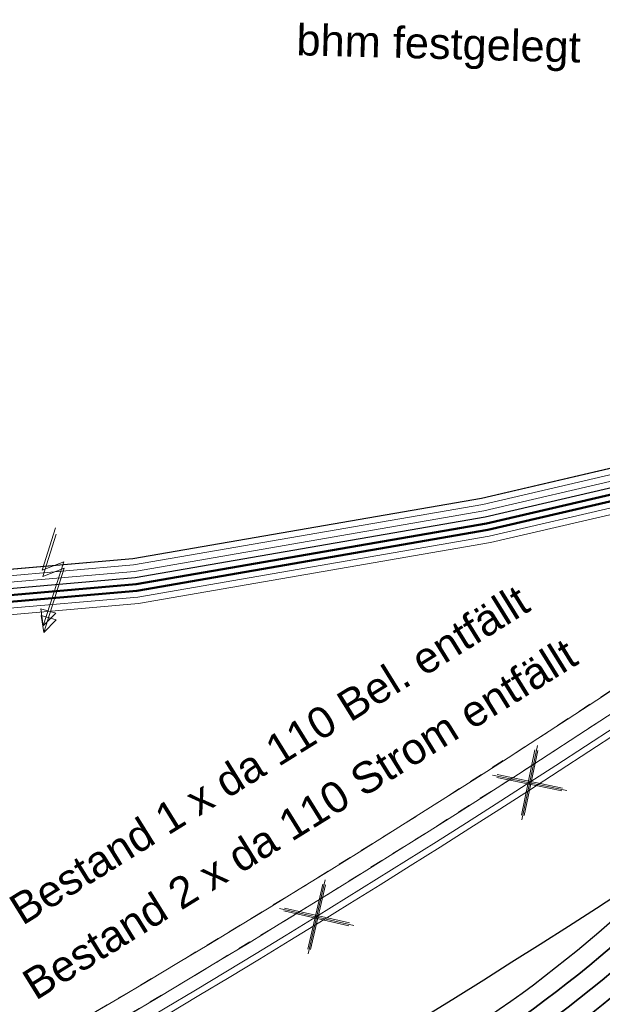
# Model space of a CAD drawing. Header units: metres. Extents: x -502 to 161, y -108 to 174.
# Tile 37 of 256: x -273.6 to -269.1, y -25.87 to -18.26. Entities that reach past the tile are written whole.
import ezdxf

# ---------------------------------------------------------------- set-up
doc = ezdxf.new("R2010")
doc.units = ezdxf.units.M
doc.header["$LTSCALE"] = 0.1
doc.linetypes.add('102', pattern=[101.6, 101.6, 0])
doc.linetypes.add('2-1', pattern=[0.17, 0.06, -0.025, 0.06, -0.025])
for name, color, linetype in [('BRI31-005.05-5p02-Koordinierung Lageplan 4. BA ZOB West 2022-06-15', 7, 'Continuous'), ('BRI31-005.06-5f07-Koordinierung Lageplan 4. BA ZOB Fernbusbahnh', 7, 'Continuous'), ('BRI31-005.07-5f08-Koordinierung Lageplan 4. BA Radstation - Seeterrasse 2023-05-31', 7, 'Continuous')]:
    doc.layers.add(name, color=color, linetype=linetype)
doc.styles.add('Arial', font='arial.ttf')

# ---------------------------------------------------------------- blocks, each defined once
blk = doc.blocks.new('951')
at = {"color": 3, "linetype": 'Continuous', "lineweight": 13, "true_color": 0x00ff00, "transparency": 33554687}
for p, q in [((5.053472, 0.9793), (4.792795, 0.344076)), ((5.13368, 0.444375), (4.732639, -0.518491)), ((4.792795, 0.344076), (5.13368, 0.444375)), ((4.732639, -0.518491), (4.715929, -0.2527)), ((4.715929, -0.2527), (4.943186, -0.339625)), ((4.943186, -0.339625), (4.732639, -0.518491))]:
    blk.add_line(p, q, dxfattribs=at)
blk = doc.blocks.new('1016')
at = {"color": 7, "linetype": 'Continuous', "lineweight": 9, "transparency": 33554687}
for p, q in [((0.703072, 0.277444), (1.257444, -0.276928)), ((1.257444, 0.277444), (0.703072, -0.276928))]:
    blk.add_line(p, q, dxfattribs=at)
at = {"color": 2, "linetype": 'Continuous', "lineweight": 20, "true_color": 0xffff00, "transparency": 33554687}
for p, q in [((1.212401, 0.25319), (0.727326, -0.231885)), ((0.727326, 0.232401), (1.212401, -0.252674)), ((0.748114, 0.25319), (1.23319, -0.231885)), ((1.23319, 0.232401), (0.748114, -0.252674))]:
    blk.add_line(p, q, dxfattribs=at)

msp = doc.modelspace()

# ---------------------------------------------------------------- linework, layer by layer
at = {"layer": 'BRI31-005.05-5p02-Koordinierung Lageplan 4. BA ZOB West 2022-06-15', "color": 255, "linetype": 'Continuous', "lineweight": 13, "transparency": 33554687, "flags": 128}
msp.add_lwpolyline([(-181.6939, 38.8932, 0.054139), (-198.4357, 28.9647), (-236.5911, 0.3438), (-264.0675, -20.2665), (-264.0675, -20.2665, -0.045833), (-278.9676, -29.4423), (-278.9676, -29.4423), (-281.7315, -30.8111), (-281.7315, -30.8111, -0.047348), (-316.3829, -43.7027), (-316.3829, -43.7027, 0.090587), (-332.9804, -51.5647, -0.025816), (-337.2248, -54.294)], format="xyb", dxfattribs=at)
at = {"layer": 'BRI31-005.05-5p02-Koordinierung Lageplan 4. BA ZOB West 2022-06-15', "color": 250, "linetype": '102', "lineweight": 13, "true_color": 0x333333, "transparency": 33554687, "flags": 128}
for points in [[(-388.3711, -27.044), (-388.1111, -26.768), (-387.3021, -26.275), (-386.2901, -26.082), (-385.8951, -26.127), (-384.3321, -25.57), (-381.3501, -25.097), (-378.3751, -24.538), (-375.3391, -23.899), (-372.3621, -23.298), (-369.3961, -22.758), (-366.3091, -22.197), (-363.2291, -21.717), (-360.3071, -21.198), (-357.3051, -20.667), (-354.3051, -20.316), (-351.2821, -19.906), (-348.1491, -19.515), (-345.1741, -19.305), (-342.7761, -19.47), (-341.9801, -19.45), (-340.9081, -19.5), (-338.1101, -19.66), (-335.9611, -20.016), (-332.9441, -20.376), (-329.9471, -20.756), (-326.8811, -21.187), (-323.9021, -21.707), (-320.9621, -22.185), (-317.9051, -22.355), (-314.8601, -22.515), (-311.8991, -22.485), (-308.6741, -22.425), (-305.6461, -22.465), (-302.5931, -22.575), (-299.7291, -22.635), (-296.6871, -22.665), (-294.8361, -22.725), (-293.8261, -22.765), (-292.2421, -22.815), (-291.0111, -22.795), (-288.1261, -22.975), (-285.1201, -23.045), (-282.0401, -22.925), (-278.7471, -22.955), (-275.8171, -22.695), (-272.7271, -22.426), (-270.0311, -21.958), (-266.8101, -21.21), (-263.9691, -20.462), (-260.8811, -19.437), (-258.2421, -18.259), (-256.2691, -17.471), (-247.4081, -12.827), (-247.3801, -12.81), (-246.5931, -12.34), (-245.9071, -11.928), (-244.8661, -11.346), (-242.3171, -10.014), (-239.4721, -8.553), (-236.8871, -7.336), (-229.0131, -2.331), (-226.5791, -0.808), (-224.2461, 1.223), (-219.6451, 5.111), (-217.3171, 7.193), (-214.8151, 9.189), (-212.5341, 10.929), (-209.7971, 13.145), (-209.2361, 13.621), (-208.6251, 14.269), (-207.8561, 14.714), (-205.6521, 16.886), (-203.1891, 18.836), (-200.8911, 20.806), (-198.5211, 22.65), (-196.0841, 24.4), (-193.6921, 26.24), (-185.8871, 31.377), (-183.1941, 32.719), (-180.4431, 33.701), (-177.6441, 34.533), (-174.8691, 35.205), (-172.6601, 35.494), (-172.6341, 35.296)], [(-172.6341, 35.296), (-174.8331, 35.009), (-177.5921, 34.339), (-180.3811, 33.511), (-183.1161, 32.535), (-185.7871, 31.203), (-193.5761, 26.076), (-195.9641, 24.24), (-198.4011, 22.49), (-200.7651, 20.652), (-203.0611, 18.682), (-205.5201, 16.736), (-207.7341, 14.554), (-208.4991, 14.111), (-209.0981, 13.475), (-209.6691, 12.991), (-212.4101, 10.771), (-214.6911, 9.031), (-217.1871, 7.041), (-219.5131, 4.961), (-224.1161, 1.071), (-226.4591, -0.97), (-228.9071, -2.501), (-236.7911, -7.512), (-239.3841, -8.733), (-242.2251, -10.192), (-244.7701, -11.522), (-245.8071, -12.102), (-246.4911, -12.512), (-247.2761, -12.98), (-247.3081, -13.001), (-256.1851, -17.653), (-258.1641, -18.443), (-260.8091, -19.623), (-263.9111, -20.654), (-266.7621, -21.404), (-269.9911, -22.154), (-272.7011, -22.624), (-275.7991, -22.895), (-278.7391, -23.155), (-282.0381, -23.125), (-285.1181, -23.245), (-288.1341, -23.175), (-291.0151, -22.995), (-292.2441, -23.015), (-293.8341, -22.965), (-294.8441, -22.925), (-296.6911, -22.865), (-299.7331, -22.835), (-302.5991, -22.775), (-305.6501, -22.665), (-308.6741, -22.625), (-311.8971, -22.685), (-314.8641, -22.715), (-317.9151, -22.555), (-320.9841, -22.385), (-323.9361, -21.905), (-326.9131, -21.385), (-329.9731, -20.954), (-332.9681, -20.574), (-335.9891, -20.214), (-338.1321, -19.86), (-340.9181, -19.7), (-341.9821, -19.65), (-342.7801, -19.67), (-345.1741, -19.505), (-348.1291, -19.715), (-351.2561, -20.104), (-354.2791, -20.514), (-357.2751, -20.865), (-360.2731, -21.394), (-363.1971, -21.915), (-366.2751, -22.395), (-369.3601, -22.954), (-372.3241, -23.494), (-375.2991, -24.095), (-378.3351, -24.734), (-381.3161, -25.295), (-384.2821, -25.764), (-385.8711, -26.331), (-386.2821, -26.284), (-387.2281, -26.465), (-387.9831, -26.924), (-388.2471, -27.204)], [(-173.4671, 35.136), (-174.8231, 34.959), (-177.5781, 34.291), (-180.3651, 33.463), (-183.0961, 32.489), (-185.7631, 31.159), (-193.5461, 26.036), (-195.9341, 24.2), (-198.3711, 22.45), (-200.7331, 20.614), (-203.0291, 18.644), (-205.4861, 16.698), (-207.7041, 14.514), (-208.4671, 14.071), (-209.0641, 13.439), (-209.6371, 12.953), (-212.3801, 10.731), (-214.6611, 8.991), (-217.1551, 7.003), (-219.4811, 4.923), (-224.0841, 1.033), (-226.4291, -1.01), (-228.8811, -2.543), (-236.7671, -7.556), (-239.3621, -8.777), (-242.2021, -10.236), (-244.7461, -11.566), (-245.7811, -12.146), (-246.4651, -12.554), (-247.2481, -13.021), (-247.2801, -13.044), (-256.1651, -17.699), (-258.1441, -18.489), (-260.7911, -19.669), (-263.8971, -20.702), (-266.7501, -21.452), (-269.9811, -22.204), (-272.6951, -22.674), (-275.7951, -22.945), (-278.7371, -23.205), (-282.0381, -23.175), (-285.1181, -23.295), (-288.1361, -23.225), (-291.0171, -23.045), (-292.2441, -23.065), (-293.8361, -23.015), (-294.8461, -22.975), (-296.6931, -22.915), (-299.7331, -22.885), (-302.6011, -22.825), (-305.6521, -22.715), (-308.6741, -22.675), (-311.8971, -22.735), (-314.8661, -22.765), (-317.9171, -22.605), (-320.9901, -22.435), (-323.9441, -21.955), (-326.9211, -21.435), (-329.9791, -21.004), (-332.9741, -20.624), (-335.9951, -20.264), (-338.1431, -19.909), (-338.1111, -19.711), (-335.9671, -20.066), (-332.9501, -20.426), (-329.9531, -20.806), (-326.8891, -21.237), (-323.9101, -21.757), (-320.9681, -22.235), (-317.9071, -22.405), (-314.8621, -22.565), (-311.8991, -22.535), (-308.6741, -22.475), (-305.6481, -22.515), (-302.5951, -22.625), (-299.7291, -22.685), (-296.6891, -22.715), (-294.8381, -22.775), (-293.8281, -22.815), (-292.2421, -22.865), (-291.0131, -22.845), (-288.1281, -23.025), (-285.1201, -23.095), (-282.0401, -22.975), (-278.7451, -23.005), (-275.8131, -22.745), (-272.7211, -22.476), (-270.0211, -22.008), (-266.7981, -21.258), (-263.9551, -20.51), (-260.8631, -19.483), (-258.2221, -18.305), (-256.2491, -17.517), (-247.3841, -12.872), (-247.3561, -12.853), (-246.5671, -12.382), (-245.8811, -11.972), (-244.8421, -11.39), (-242.2941, -10.058), (-239.4501, -8.597), (-236.8631, -7.38), (-228.9871, -2.373), (-226.5491, -0.848), (-224.2141, 1.185), (-219.6131, 5.073), (-217.2851, 7.155), (-214.7851, 9.149), (-212.5041, 10.889), (-209.7651, 13.107), (-209.2021, 13.585), (-208.5931, 14.229), (-207.8261, 14.674), (-205.6181, 16.848), (-203.1571, 18.798), (-200.8591, 20.768), (-198.4911, 22.61), (-196.0541, 24.36), (-193.6621, 26.2), (-185.8631, 31.333), (-183.1741, 32.673), (-180.4271, 33.653), (-177.6301, 34.485), (-174.8591, 35.155), (-173.4931, 35.334), (-173.4671, 35.136)]]:
    msp.add_lwpolyline(points, dxfattribs=at)
at = {"layer": 'BRI31-005.05-5p02-Koordinierung Lageplan 4. BA ZOB West 2022-06-15', "color": 3, "linetype": 'Continuous', "lineweight": 35, "true_color": 0x00ff00, "transparency": 33554687, "flags": 128}
for points in [[(-279.4058, -30.9235), (-270.9467, -26.7095, 0.095997), (-268.1607, -24.5758, -0.065942), (-264.8207, -21.6858, 0.025186), (-260.4856, -18.5119), (-255.5271, -14.4822, -0.005996), (-254.9201, -14.0009, -0.059186), (-248.3852, -10.0817, 0.078462), (-238.2914, -3.4889), (-238.2914, -3.4889, -0.100623), (-214.8444, 10.3949), (-214.8444, 10.3949), (-211.177, 9.7003), (-205.5504, 1.4442)], [(-205.711, 1.4137), (-211.266, 9.5645), (-214.833, 10.2401), (-214.833, 10.2401, 0.100475), (-238.1908, -3.6002), (-238.1908, -3.6002, -0.078462), (-248.3237, -10.2185), (-248.3237, -10.2185, 0.059186), (-254.8284, -14.1195), (-254.8284, -14.1195), (-254.8284, -14.1195, 0.005996), (-255.4325, -14.5986), (-255.4325, -14.5986), (-260.391, -18.6283, -0.025186), (-264.7383, -21.8111), (-264.7383, -21.8111, 0.065942), (-268.0485, -24.6753), (-268.0485, -24.6753), (-268.0485, -24.6753, -0.095997), (-270.8799, -26.8438), (-270.8799, -26.8438), (-279.3404, -31.0585)], [(-311.2459, -44.722), (-303.6354, -41.8968), (-298.4404, -39.6095), (-284.9949, -33.8889), (-279.275, -31.1935), (-270.813, -26.978, 0.095997), (-267.9364, -24.7749), (-267.9364, -24.7749, -0.065942), (-264.6559, -21.9364), (-264.6559, -21.9364, 0.025186), (-260.2964, -18.7447), (-255.3379, -14.715, -0.005996), (-254.7366, -14.2381), (-254.7366, -14.2381, -0.059186), (-248.2623, -10.3553), (-248.2623, -10.3553, 0.078462), (-238.0902, -3.7115), (-238.0902, -3.7115, -0.100327), (-214.8215, 10.0853), (-214.8215, 10.0853), (-211.3549, 9.4287), (-205.8717, 1.3831)], [(-206.0324, 1.3525), (-211.4439, 9.2929), (-214.81, 9.9304), (-214.81, 9.9304, 0.100178), (-237.9896, -3.8227), (-237.9896, -3.8227, -0.078462), (-248.2009, -10.4922), (-248.2009, -10.4922, 0.059186), (-254.6448, -14.3568), (-254.6448, -14.3568), (-254.6448, -14.3568, 0.005996), (-255.2433, -14.8314), (-255.2433, -14.8314), (-260.2018, -18.8611), (-260.2018, -18.8611, -0.025186), (-264.5735, -22.0618), (-264.5735, -22.0618), (-264.5735, -22.0618, 0.065942), (-267.8242, -24.8745), (-267.8242, -24.8745), (-267.8242, -24.8745, -0.095997), (-270.7461, -27.1123), (-270.7461, -27.1123), (-279.2096, -31.3285)], [(-279.1442, -31.4635), (-270.6792, -27.2466, 0.095997), (-267.712, -24.974), (-267.712, -24.974, -0.065942), (-264.4911, -22.1871), (-264.4911, -22.1871, 0.025186), (-260.1072, -18.9775), (-255.1487, -14.9478, -0.005996), (-254.553, -14.4754, -0.059186), (-248.1394, -10.629), (-248.1394, -10.629, 0.078462), (-237.889, -3.934), (-237.889, -3.934), (-237.889, -3.934, -0.100028), (-214.7984, 9.7756), (-214.7984, 9.7756), (-211.5329, 9.1571), (-206.1931, 1.3219)], [(-206.5145, 1.2608), (-211.7108, 8.8854), (-214.7752, 9.4658, 0.099728), (-237.6878, -4.1565, -0.078462), (-248.0165, -10.9027, 0.059186), (-254.3694, -14.7127, 0.005996), (-254.9595, -15.1806), (-259.918, -19.2103, -0.025186), (-264.3263, -22.4378, 0.065942), (-267.4876, -25.1732), (-267.4876, -25.1732, -0.095997), (-270.5454, -27.5151), (-270.5454, -27.5151), (-279.0133, -31.7335)], [(-278.9479, -31.8684), (-270.4786, -27.6493), (-270.4786, -27.6493, 0.095997), (-267.3754, -25.2727), (-267.3754, -25.2727, -0.065942), (-264.2439, -22.5631), (-264.2439, -22.5631, 0.025186), (-259.8234, -19.3267), (-259.8234, -19.3267), (-254.8649, -15.297, -0.005996), (-254.2777, -14.8313), (-254.2777, -14.8313, -0.059186), (-247.9551, -11.0396), (-247.9551, -11.0396, 0.078462), (-237.5872, -4.2677), (-237.5872, -4.2677, -0.099577), (-214.7635, 9.311), (-214.7635, 9.311), (-211.7997, 8.7496), (-206.6752, 1.2302)], [(-206.8358, 1.1996), (-211.8887, 8.6138), (-214.7518, 9.1561), (-214.7518, 9.1561, 0.099425), (-237.4866, -4.379), (-237.4866, -4.379, -0.078462), (-247.8937, -11.1764, 0.059186), (-254.1859, -14.95, 0.005996), (-254.7703, -15.4134), (-259.7288, -19.4431, -0.025186), (-264.1615, -22.6884, 0.065942), (-267.2632, -25.3723, -0.095997), (-270.4117, -27.7836), (-278.8825, -32.0034), (-284.6268, -34.7104), (-298.0829, -40.4355), (-303.2972, -42.7313), (-310.9253, -45.563), (-314.7666, -47.655, 0.354166), (-315.2467, -48.8186), (-312.9008, -56.6959), (-312.9008, -56.6959, 0.16104), (-309.3641, -61.7694), (-309.3641, -61.7694)], [(-278.8171, -32.1384), (-270.3448, -27.9179), (-270.3448, -27.9179, 0.095997), (-267.151, -25.4718), (-267.151, -25.4718), (-267.151, -25.4718, -0.065941), (-264.0791, -22.8138), (-264.0791, -22.8138), (-264.0791, -22.8138, 0.025186), (-259.6342, -19.5596), (-259.6342, -19.5596), (-254.6757, -15.5298, -0.005996), (-254.0941, -15.0686, -0.059186), (-247.8322, -11.3132, 0.078462), (-237.386, -4.4902), (-237.386, -4.4902, -0.099273), (-214.74, 9.0012), (-214.74, 9.0012), (-211.9777, 8.478), (-206.9965, 1.1691)]]:
    msp.add_lwpolyline(points, format="xyb", dxfattribs=at)
at = {"layer": 'BRI31-005.05-5p02-Koordinierung Lageplan 4. BA ZOB West 2022-06-15', "color": 250, "linetype": 'Continuous', "lineweight": 25, "true_color": 0x333333, "transparency": 33554687, "flags": 128}
for points in [[(-278.7471, -22.955), (-275.8171, -22.695), (-272.7271, -22.426), (-270.0311, -21.958), (-266.8101, -21.21), (-263.9691, -20.462), (-260.8811, -19.437), (-258.2421, -18.259), (-256.2691, -17.471), (-247.4081, -12.827)], [(-247.3081, -13.001), (-256.1851, -17.653), (-258.1641, -18.443), (-260.8091, -19.623), (-263.9111, -20.654), (-266.7621, -21.404), (-269.9911, -22.154), (-272.7011, -22.624), (-275.7991, -22.895), (-278.7391, -23.155)]]:
    msp.add_lwpolyline(points, dxfattribs=at)
at = {"layer": 'BRI31-005.05-5p02-Koordinierung Lageplan 4. BA ZOB West 2022-06-15', "color": 1, "linetype": 'Continuous', "lineweight": 25, "true_color": 0xff0000, "transparency": 33554687, "flags": 128}
msp.add_lwpolyline([(-247.3321, -12.958), (-256.2071, -17.608), (-258.1831, -18.397), (-260.8271, -19.576), (-263.9261, -20.606), (-266.7741, -21.355), (-270.0011, -22.106), (-272.7081, -22.575), (-275.8041, -22.845), (-278.7411, -23.105)], dxfattribs=at)
at = {"layer": 'BRI31-005.06-5f07-Koordinierung Lageplan 4. BA ZOB Fernbusbahnh', "color": 7, "linetype": 'Continuous', "lineweight": 13, "transparency": 33554687, "flags": 128}
for points in [[(-337.0532, -53.9064), (-337.0532, -53.9064, 0.024076), (-333.1238, -51.3598), (-333.1238, -51.3598, -0.090571), (-316.4479, -43.4613, 0.047347), (-281.8414, -30.5866), (-279.0774, -29.2177, 0.045809), (-264.2236, -20.0711), (-198.5943, 29.1583, -0.054812), (-181.5862, 39.2166), (-181.5862, 39.2166, -0.038475), (-159.1772, 47.3364), (-159.1772, 47.3364, 0.039395), (-137.757, 55.1407), (-137.1917, 55.4002), (-137.1917, 55.4002, 0.064343), (-127.4456, 61.5203), (-127.4456, 61.5203), (-122.5713, 65.5358, -0.170872), (-88.3305, 78.0588), (-82.2819, 78.4363), (-80.567, 79.7085), (-70.9803, 86.8206), (-68.5554, 87.6664)], [(-279.0108, -29.3521, 0.045809), (-264.1336, -20.1911), (-198.5043, 29.0383), (-198.5043, 29.0383, -0.054812), (-181.5244, 39.0799), (-181.5244, 39.0799, -0.038475), (-159.1371, 47.1919), (-159.1371, 47.1919, 0.039395), (-137.6945, 55.0043), (-137.6945, 55.0043), (-137.129, 55.2639, 0.064344), (-127.3502, 61.4045), (-122.476, 65.42), (-122.476, 65.42, -0.17089), (-88.3249, 77.9089), (-88.3249, 77.9089), (-82.2282, 78.2893), (-80.4776, 79.5881), (-70.9093, 86.6865), (-68.5609, 87.5056)]]:
    msp.add_lwpolyline(points, format="xyb", dxfattribs=at)
at = {"layer": 'BRI31-005.06-5f07-Koordinierung Lageplan 4. BA ZOB Fernbusbahnh', "color": 190, "linetype": 'Continuous', "lineweight": 13, "true_color": 0x7f00ff, "transparency": 33554687, "flags": 128}
msp.add_lwpolyline([(-337.2, -54.3374, 0.025831), (-332.9489, -51.6036, -0.090589), (-316.3668, -43.7502), (-316.3668, -43.7502, 0.047344), (-281.7095, -30.856), (-281.7095, -30.856), (-278.9442, -29.4865), (-278.9442, -29.4865, 0.045829), (-264.0375, -20.3065), (-264.0375, -20.3065), (-198.4143, 28.9183, -0.054812), (-181.4626, 38.9432)], format="xyb", dxfattribs=at)
at = {"layer": 'BRI31-005.06-5f07-Koordinierung Lageplan 4. BA ZOB Fernbusbahnh', "color": 255, "linetype": 'Continuous', "lineweight": 9, "transparency": 33554687, "flags": 128}
msp.add_lwpolyline([(-181.6939, 38.8932, 0.054139), (-198.4357, 28.9647), (-236.5911, 0.3438), (-264.0675, -20.2665), (-264.0675, -20.2665, -0.045833), (-278.9676, -29.4423), (-278.9676, -29.4423), (-281.7315, -30.8111), (-281.7315, -30.8111, -0.047348), (-316.3829, -43.7027), (-316.3829, -43.7027, 0.090587), (-332.9804, -51.5647, -0.025816), (-337.2248, -54.294)], format="xyb", dxfattribs=at)
at = {"layer": 'BRI31-005.06-5f07-Koordinierung Lageplan 4. BA ZOB Fernbusbahnh', "color": 250, "linetype": '102', "lineweight": 9, "true_color": 0x333333, "transparency": 33554687, "flags": 128}
for points in [[(-388.3711, -27.044), (-388.1111, -26.768), (-387.3021, -26.275), (-386.2901, -26.082), (-385.8951, -26.127), (-384.3321, -25.57), (-381.3501, -25.097), (-378.3751, -24.538), (-375.3391, -23.899), (-372.3621, -23.298), (-369.3961, -22.758), (-366.3091, -22.197), (-363.2291, -21.717), (-360.3071, -21.198), (-357.3051, -20.667), (-354.3051, -20.316), (-351.2821, -19.906), (-348.1491, -19.515), (-345.1741, -19.305), (-342.7761, -19.47), (-341.9801, -19.45), (-340.9081, -19.5), (-338.1101, -19.66), (-335.9611, -20.016), (-332.9441, -20.376), (-329.9471, -20.756), (-326.8811, -21.187), (-323.9021, -21.707), (-320.9621, -22.185), (-317.9051, -22.355), (-314.8601, -22.515), (-311.8991, -22.485), (-308.6741, -22.425), (-305.6461, -22.465), (-302.5931, -22.575), (-299.7291, -22.635), (-296.6871, -22.665), (-294.8361, -22.725), (-293.8261, -22.765), (-292.2421, -22.815), (-291.0111, -22.795), (-288.1261, -22.975), (-285.1201, -23.045), (-282.0401, -22.925), (-278.7471, -22.955), (-275.8171, -22.695), (-272.7271, -22.426), (-270.0311, -21.958), (-266.8101, -21.21), (-263.9691, -20.462), (-260.8811, -19.437), (-258.2421, -18.259), (-256.2691, -17.471), (-247.4081, -12.827), (-247.3801, -12.81), (-246.5931, -12.34), (-245.9071, -11.928), (-244.8661, -11.346), (-242.3171, -10.014), (-239.4721, -8.553), (-236.8871, -7.336), (-229.0131, -2.331), (-226.5791, -0.808), (-224.2461, 1.223), (-219.6451, 5.111), (-217.3171, 7.193), (-214.8151, 9.189), (-212.5341, 10.929), (-209.7971, 13.145), (-209.2361, 13.621), (-208.6251, 14.269), (-207.8561, 14.714), (-205.6521, 16.886), (-203.1891, 18.836), (-200.8911, 20.806), (-198.5211, 22.65), (-196.0841, 24.4), (-193.6921, 26.24), (-185.8871, 31.377), (-183.1941, 32.719), (-180.4431, 33.701), (-177.6441, 34.533), (-174.8691, 35.205), (-172.6601, 35.494), (-172.6341, 35.296)], [(-172.6341, 35.296), (-174.8331, 35.009), (-177.5921, 34.339), (-180.3811, 33.511), (-183.1161, 32.535), (-185.7871, 31.203), (-193.5761, 26.076), (-195.9641, 24.24), (-198.4011, 22.49), (-200.7651, 20.652), (-203.0611, 18.682), (-205.5201, 16.736), (-207.7341, 14.554), (-208.4991, 14.111), (-209.0981, 13.475), (-209.6691, 12.991), (-212.4101, 10.771), (-214.6911, 9.031), (-217.1871, 7.041), (-219.5131, 4.961), (-224.1161, 1.071), (-226.4591, -0.97), (-228.9071, -2.501), (-236.7911, -7.512), (-239.3841, -8.733), (-242.2251, -10.192), (-244.7701, -11.522), (-245.8071, -12.102), (-246.4911, -12.512), (-247.2761, -12.98), (-247.3081, -13.001), (-256.1851, -17.653), (-258.1641, -18.443), (-260.8091, -19.623), (-263.9111, -20.654), (-266.7621, -21.404), (-269.9911, -22.154), (-272.7011, -22.624), (-275.7991, -22.895), (-278.7391, -23.155), (-282.0381, -23.125), (-285.1181, -23.245), (-288.1341, -23.175), (-291.0151, -22.995), (-292.2441, -23.015), (-293.8341, -22.965), (-294.8441, -22.925), (-296.6911, -22.865), (-299.7331, -22.835), (-302.5991, -22.775), (-305.6501, -22.665), (-308.6741, -22.625), (-311.8971, -22.685), (-314.8641, -22.715), (-317.9151, -22.555), (-320.9841, -22.385), (-323.9361, -21.905), (-326.9131, -21.385), (-329.9731, -20.954), (-332.9681, -20.574), (-335.9891, -20.214), (-338.1321, -19.86), (-340.9181, -19.7), (-341.9821, -19.65), (-342.7801, -19.67), (-345.1741, -19.505), (-348.1291, -19.715), (-351.2561, -20.104), (-354.2791, -20.514), (-357.2751, -20.865), (-360.2731, -21.394), (-363.1971, -21.915), (-366.2751, -22.395), (-369.3601, -22.954), (-372.3241, -23.494), (-375.2991, -24.095), (-378.3351, -24.734), (-381.3161, -25.295), (-384.2821, -25.764), (-385.8711, -26.331), (-386.2821, -26.284), (-387.2281, -26.465), (-387.9831, -26.924), (-388.2471, -27.204)], [(-173.4671, 35.136), (-174.8231, 34.959), (-177.5781, 34.291), (-180.3651, 33.463), (-183.0961, 32.489), (-185.7631, 31.159), (-193.5461, 26.036), (-195.9341, 24.2), (-198.3711, 22.45), (-200.7331, 20.614), (-203.0291, 18.644), (-205.4861, 16.698), (-207.7041, 14.514), (-208.4671, 14.071), (-209.0641, 13.439), (-209.6371, 12.953), (-212.3801, 10.731), (-214.6611, 8.991), (-217.1551, 7.003), (-219.4811, 4.923), (-224.0841, 1.033), (-226.4291, -1.01), (-228.8811, -2.543), (-236.7671, -7.556), (-239.3621, -8.777), (-242.2021, -10.236), (-244.7461, -11.566), (-245.7811, -12.146), (-246.4651, -12.554), (-247.2481, -13.021), (-247.2801, -13.044), (-256.1651, -17.699), (-258.1441, -18.489), (-260.7911, -19.669), (-263.8971, -20.702), (-266.7501, -21.452), (-269.9811, -22.204), (-272.6951, -22.674), (-275.7951, -22.945), (-278.7371, -23.205), (-282.0381, -23.175), (-285.1181, -23.295), (-288.1361, -23.225), (-291.0171, -23.045), (-292.2441, -23.065), (-293.8361, -23.015), (-294.8461, -22.975), (-296.6931, -22.915), (-299.7331, -22.885), (-302.6011, -22.825), (-305.6521, -22.715), (-308.6741, -22.675), (-311.8971, -22.735), (-314.8661, -22.765), (-317.9171, -22.605), (-320.9901, -22.435), (-323.9441, -21.955), (-326.9211, -21.435), (-329.9791, -21.004), (-332.9741, -20.624), (-335.9951, -20.264), (-338.1431, -19.909), (-338.1111, -19.711), (-335.9671, -20.066), (-332.9501, -20.426), (-329.9531, -20.806), (-326.8891, -21.237), (-323.9101, -21.757), (-320.9681, -22.235), (-317.9071, -22.405), (-314.8621, -22.565), (-311.8991, -22.535), (-308.6741, -22.475), (-305.6481, -22.515), (-302.5951, -22.625), (-299.7291, -22.685), (-296.6891, -22.715), (-294.8381, -22.775), (-293.8281, -22.815), (-292.2421, -22.865), (-291.0131, -22.845), (-288.1281, -23.025), (-285.1201, -23.095), (-282.0401, -22.975), (-278.7451, -23.005), (-275.8131, -22.745), (-272.7211, -22.476), (-270.0211, -22.008), (-266.7981, -21.258), (-263.9551, -20.51), (-260.8631, -19.483), (-258.2221, -18.305), (-256.2491, -17.517), (-247.3841, -12.872), (-247.3561, -12.853), (-246.5671, -12.382), (-245.8811, -11.972), (-244.8421, -11.39), (-242.2941, -10.058), (-239.4501, -8.597), (-236.8631, -7.38), (-228.9871, -2.373), (-226.5491, -0.848), (-224.2141, 1.185), (-219.6131, 5.073), (-217.2851, 7.155), (-214.7851, 9.149), (-212.5041, 10.889), (-209.7651, 13.107), (-209.2021, 13.585), (-208.5931, 14.229), (-207.8261, 14.674), (-205.6181, 16.848), (-203.1571, 18.798), (-200.8591, 20.768), (-198.4911, 22.61), (-196.0541, 24.36), (-193.6621, 26.2), (-185.8631, 31.333), (-183.1741, 32.673), (-180.4271, 33.653), (-177.6301, 34.485), (-174.8591, 35.155), (-173.4931, 35.334), (-173.4671, 35.136)], [(-388.3091, -27.124), (-388.0471, -26.846), (-387.5641, -26.552), (-387.2661, -26.369), (-386.2861, -26.184), (-385.8841, -26.229), (-385.8831, -26.229), (-384.5251, -25.745), (-384.3081, -25.668), (-381.3321, -25.195), (-378.3551, -24.636), (-375.3191, -23.997), (-372.3441, -23.396), (-369.3781, -22.856), (-366.2931, -22.295), (-363.2131, -21.815), (-360.2891, -21.296), (-357.2911, -20.765), (-354.2931, -20.416), (-351.2701, -20.006), (-348.1391, -19.615), (-345.1701, -19.405), (-342.7741, -19.57), (-341.9821, -19.55), (-340.9141, -19.6), (-338.1221, -19.76), (-335.9731, -20.116), (-332.9561, -20.476), (-329.9611, -20.856), (-326.8971, -21.285), (-323.9181, -21.805), (-320.9721, -22.285), (-317.9111, -22.455), (-314.8621, -22.615), (-311.8971, -22.585), (-308.6741, -22.525), (-305.6481, -22.565), (-302.5951, -22.675), (-299.7311, -22.735), (-296.6891, -22.765), (-294.8401, -22.825), (-293.8301, -22.865), (-292.2421, -22.915), (-291.0131, -22.895), (-288.1301, -23.075), (-285.1201, -23.145), (-282.0381, -23.025), (-278.7431, -23.055), (-275.8091, -22.795), (-272.7151, -22.526), (-270.0111, -22.056), (-266.7861, -21.308), (-263.9411, -20.558), (-260.8451, -19.531), (-258.2041, -18.351), (-256.2271, -17.561), (-247.3581, -12.913), (-247.2661, -13.091), (-256.1431, -17.743), (-258.1261, -18.535), (-260.7731, -19.717), (-263.8831, -20.75), (-266.7381, -21.502), (-269.9711, -22.252), (-272.6891, -22.724), (-275.7911, -22.995), (-278.7351, -23.255), (-282.0361, -23.225), (-285.1181, -23.345), (-288.1381, -23.275), (-291.0171, -23.095), (-292.2441, -23.115), (-293.8381, -23.065), (-294.8481, -23.025), (-296.6931, -22.965), (-299.7351, -22.935), (-302.6011, -22.875), (-305.6521, -22.765), (-308.6741, -22.725), (-311.8951, -22.785), (-314.8661, -22.815), (-317.9211, -22.655), (-320.9941, -22.485), (-323.9521, -22.003), (-326.9291, -21.483), (-329.9871, -21.054), (-332.9801, -20.674), (-336.0011, -20.314), (-338.1441, -19.96), (-340.9241, -19.8), (-341.9841, -19.75), (-342.7781, -19.77), (-345.1701, -19.605), (-348.1191, -19.815), (-351.2441, -20.204), (-354.2671, -20.614), (-357.2611, -20.963), (-360.2551, -21.492), (-363.1811, -22.013), (-366.2591, -22.493), (-369.3421, -23.052), (-372.3061, -23.592), (-375.2791, -24.193), (-378.3151, -24.832), (-381.2981, -25.393), (-384.2581, -25.862), (-384.4571, -25.933), (-385.8151, -26.417), (-385.8591, -26.433), (-386.2781, -26.386), (-387.1921, -26.559), (-387.4601, -26.722), (-387.9191, -27.002), (-388.1851, -27.284)], [(-388.3091, -27.124), (-388.0471, -26.846), (-387.5641, -26.552), (-387.2661, -26.369), (-386.2861, -26.184), (-385.8841, -26.229), (-385.8831, -26.229), (-384.5251, -25.745), (-384.3081, -25.668), (-381.3321, -25.195), (-378.3551, -24.636), (-375.3191, -23.997), (-372.3441, -23.396), (-369.3781, -22.856), (-366.2931, -22.295), (-363.2131, -21.815), (-360.2891, -21.296), (-357.2911, -20.765), (-354.2931, -20.416), (-351.2701, -20.006), (-348.1391, -19.615), (-345.1701, -19.405), (-342.7741, -19.57), (-341.9821, -19.55), (-340.9141, -19.6), (-338.1221, -19.76), (-335.9731, -20.116), (-332.9561, -20.476), (-329.9611, -20.856), (-326.8971, -21.285), (-323.9181, -21.805), (-320.9721, -22.285), (-317.9111, -22.455), (-314.8621, -22.615), (-311.8971, -22.585), (-308.6741, -22.525), (-305.6481, -22.565), (-302.5951, -22.675), (-299.7311, -22.735), (-296.6891, -22.765), (-294.8401, -22.825), (-293.8301, -22.865), (-292.2421, -22.915), (-291.0131, -22.895), (-288.1301, -23.075), (-285.1201, -23.145), (-282.0381, -23.025), (-278.7431, -23.055), (-275.8091, -22.795), (-272.7151, -22.526), (-270.0111, -22.056), (-266.7861, -21.308), (-263.9411, -20.558), (-260.8451, -19.531), (-258.2041, -18.351), (-256.2271, -17.561), (-247.3581, -12.913), (-247.2661, -13.091)], [(-385.8671, -26.277), (-384.9331, -25.943), (-384.4251, -25.762), (-384.2961, -25.716), (-381.3231, -25.244), (-378.3451, -24.685), (-375.3091, -24.046), (-372.3351, -23.445), (-369.3691, -22.905), (-366.2851, -22.344), (-363.2051, -21.864), (-360.2801, -21.345), (-357.2831, -20.814), (-354.2861, -20.466), (-351.2641, -20.056), (-348.1341, -19.665), (-345.1681, -19.455), (-342.7731, -19.62), (-341.9831, -19.6), (-340.9171, -19.65), (-338.1281, -19.81), (-335.9791, -20.166), (-332.9621, -20.526), (-329.9681, -20.906), (-326.9051, -21.334), (-323.9261, -21.854), (-320.9771, -22.335), (-317.9141, -22.505), (-314.8631, -22.665), (-311.8961, -22.635), (-308.6741, -22.575), (-305.6491, -22.615), (-302.5961, -22.725), (-299.7321, -22.785), (-296.6901, -22.815), (-294.8421, -22.875), (-293.8321, -22.915), (-292.2421, -22.965), (-291.0141, -22.945), (-288.1321, -23.125), (-285.1201, -23.195), (-282.0371, -23.075), (-278.7411, -23.105), (-275.8051, -22.845), (-272.7091, -22.576), (-270.0011, -22.105), (-266.7741, -21.357), (-263.9271, -20.606), (-260.8271, -19.578), (-258.1851, -18.397), (-256.2061, -17.606), (-247.3351, -12.957), (-247.2431, -13.135), (-256.1221, -17.788), (-258.1071, -18.581), (-260.7551, -19.764), (-263.8691, -20.798), (-266.7261, -21.551), (-269.9611, -22.301), (-272.6831, -22.774), (-275.7871, -23.045), (-278.7331, -23.305), (-282.0351, -23.275), (-285.1181, -23.395), (-288.1401, -23.325), (-291.0181, -23.145), (-292.2441, -23.165), (-293.8401, -23.115), (-294.8501, -23.075), (-296.6941, -23.015), (-299.7361, -22.985), (-302.6021, -22.925), (-305.6531, -22.815), (-308.6741, -22.775), (-311.8941, -22.835), (-314.8671, -22.865), (-317.9241, -22.705), (-320.9991, -22.535), (-323.9601, -22.052), (-326.9371, -21.532), (-329.9941, -21.104), (-332.9861, -20.724), (-336.0071, -20.364), (-338.1501, -20.01), (-340.9271, -19.85), (-341.9851, -19.8), (-342.7771, -19.82), (-345.1681, -19.655), (-348.1141, -19.865), (-351.2381, -20.254), (-354.2621, -20.664), (-357.2551, -21.012), (-360.2461, -21.541), (-363.1731, -22.062), (-366.2511, -22.542), (-369.3331, -23.101), (-372.2971, -23.641), (-375.2691, -24.242), (-378.3051, -24.881), (-381.2891, -25.442), (-384.2461, -25.91), (-384.3571, -25.95), (-384.8651, -26.131), (-385.7991, -26.465), (-385.8671, -26.277)], [(-247.2661, -13.091), (-256.1431, -17.743), (-258.1261, -18.535), (-260.7731, -19.717), (-263.8831, -20.75), (-266.7381, -21.502), (-269.9711, -22.252), (-272.6891, -22.724), (-275.7911, -22.995), (-278.7351, -23.255), (-282.0361, -23.225), (-285.1181, -23.345), (-288.1381, -23.275), (-291.0171, -23.095), (-292.2441, -23.115), (-293.8381, -23.065), (-294.8481, -23.025), (-296.6931, -22.965), (-299.7351, -22.935), (-302.6011, -22.875), (-305.6521, -22.765), (-308.6741, -22.725), (-311.8951, -22.785), (-314.8661, -22.815), (-317.9211, -22.655), (-320.9941, -22.485), (-323.9521, -22.003), (-326.9291, -21.483), (-329.9871, -21.054), (-332.9801, -20.674), (-336.0011, -20.314), (-338.1441, -19.96), (-340.9241, -19.8), (-341.9841, -19.75), (-342.7781, -19.77), (-345.1701, -19.605), (-348.1191, -19.815), (-351.2441, -20.204), (-354.2671, -20.614), (-357.2611, -20.963), (-360.2551, -21.492), (-363.1811, -22.013), (-366.2591, -22.493), (-369.3421, -23.052), (-372.3061, -23.592), (-375.2791, -24.193), (-378.3151, -24.832), (-381.2981, -25.393), (-384.2581, -25.862), (-384.4571, -25.933), (-385.8151, -26.417), (-385.8591, -26.433), (-386.2781, -26.386), (-387.1921, -26.559), (-387.4601, -26.722), (-387.9191, -27.002)]]:
    msp.add_lwpolyline(points, dxfattribs=at)
at = {"layer": 'BRI31-005.06-5f07-Koordinierung Lageplan 4. BA ZOB Fernbusbahnh', "color": 3, "linetype": 'Continuous', "lineweight": 30, "true_color": 0x00ff00, "transparency": 33554687, "flags": 128}
for points in [[(-279.4058, -30.9235), (-270.9467, -26.7095, 0.095997), (-268.1607, -24.5758, -0.065942), (-264.8207, -21.6858, 0.025186), (-260.4856, -18.5119), (-255.5271, -14.4822, -0.005996), (-254.9201, -14.0009, -0.059186), (-248.3852, -10.0817, 0.078462), (-238.2914, -3.4889), (-238.2914, -3.4889, -0.100623), (-214.8444, 10.3949), (-214.8444, 10.3949), (-211.177, 9.7003), (-205.5504, 1.4442)], [(-205.711, 1.4137), (-211.266, 9.5645), (-214.833, 10.2401), (-214.833, 10.2401, 0.100475), (-238.1908, -3.6002), (-238.1908, -3.6002, -0.078462), (-248.3237, -10.2185), (-248.3237, -10.2185, 0.059186), (-254.8284, -14.1195), (-254.8284, -14.1195), (-254.8284, -14.1195, 0.005996), (-255.4325, -14.5986), (-255.4325, -14.5986), (-260.391, -18.6283, -0.025186), (-264.7383, -21.8111), (-264.7383, -21.8111, 0.065942), (-268.0485, -24.6753), (-268.0485, -24.6753), (-268.0485, -24.6753, -0.095997), (-270.8799, -26.8438), (-270.8799, -26.8438), (-279.3404, -31.0585)], [(-311.2459, -44.722), (-303.6354, -41.8968), (-298.4404, -39.6095), (-284.9949, -33.8889), (-279.275, -31.1935), (-270.813, -26.978, 0.095997), (-267.9364, -24.7749), (-267.9364, -24.7749, -0.065942), (-264.6559, -21.9364), (-264.6559, -21.9364, 0.025186), (-260.2964, -18.7447), (-255.3379, -14.715, -0.005996), (-254.7366, -14.2381), (-254.7366, -14.2381, -0.059186), (-248.2623, -10.3553), (-248.2623, -10.3553, 0.078462), (-238.0902, -3.7115), (-238.0902, -3.7115, -0.100327), (-214.8215, 10.0853), (-214.8215, 10.0853), (-211.3549, 9.4287), (-205.8717, 1.3831)], [(-206.0324, 1.3525), (-211.4439, 9.2929), (-214.81, 9.9304), (-214.81, 9.9304, 0.100178), (-237.9896, -3.8227), (-237.9896, -3.8227, -0.078462), (-248.2009, -10.4922), (-248.2009, -10.4922, 0.059186), (-254.6448, -14.3568), (-254.6448, -14.3568), (-254.6448, -14.3568, 0.005996), (-255.2433, -14.8314), (-255.2433, -14.8314), (-260.2018, -18.8611), (-260.2018, -18.8611, -0.025186), (-264.5735, -22.0618), (-264.5735, -22.0618), (-264.5735, -22.0618, 0.065942), (-267.8242, -24.8745), (-267.8242, -24.8745), (-267.8242, -24.8745, -0.095997), (-270.7461, -27.1123), (-270.7461, -27.1123), (-279.2096, -31.3285)], [(-279.1442, -31.4635), (-270.6792, -27.2466, 0.095997), (-267.712, -24.974), (-267.712, -24.974, -0.065942), (-264.4911, -22.1871), (-264.4911, -22.1871, 0.025186), (-260.1072, -18.9775), (-255.1487, -14.9478, -0.005996), (-254.553, -14.4754, -0.059186), (-248.1394, -10.629), (-248.1394, -10.629, 0.078462), (-237.889, -3.934), (-237.889, -3.934), (-237.889, -3.934, -0.100028), (-214.7984, 9.7756), (-214.7984, 9.7756), (-211.5329, 9.1571), (-206.1931, 1.3219)], [(-206.5145, 1.2608), (-211.7108, 8.8854), (-214.7752, 9.4658, 0.099728), (-237.6878, -4.1565, -0.078462), (-248.0165, -10.9027, 0.059186), (-254.3694, -14.7127, 0.005996), (-254.9595, -15.1806), (-259.918, -19.2103, -0.025186), (-264.3263, -22.4378, 0.065942), (-267.4876, -25.1732), (-267.4876, -25.1732, -0.095997), (-270.5454, -27.5151), (-270.5454, -27.5151), (-279.0133, -31.7335)], [(-278.9479, -31.8684), (-270.4786, -27.6493), (-270.4786, -27.6493, 0.095997), (-267.3754, -25.2727), (-267.3754, -25.2727, -0.065942), (-264.2439, -22.5631), (-264.2439, -22.5631, 0.025186), (-259.8234, -19.3267), (-259.8234, -19.3267), (-254.8649, -15.297, -0.005996), (-254.2777, -14.8313), (-254.2777, -14.8313, -0.059186), (-247.9551, -11.0396), (-247.9551, -11.0396, 0.078462), (-237.5872, -4.2677), (-237.5872, -4.2677, -0.099577), (-214.7635, 9.311), (-214.7635, 9.311), (-211.7997, 8.7496), (-206.6752, 1.2302)], [(-206.8358, 1.1996), (-211.8887, 8.6138), (-214.7518, 9.1561), (-214.7518, 9.1561, 0.099425), (-237.4866, -4.379), (-237.4866, -4.379, -0.078462), (-247.8937, -11.1764, 0.059186), (-254.1859, -14.95, 0.005996), (-254.7703, -15.4134), (-259.7288, -19.4431, -0.025186), (-264.1615, -22.6884, 0.065942), (-267.2632, -25.3723, -0.095997), (-270.4117, -27.7836), (-278.8825, -32.0034), (-284.6268, -34.7104), (-298.0829, -40.4355), (-303.2972, -42.7313), (-310.9253, -45.563), (-314.7666, -47.655, 0.354166), (-315.2467, -48.8186), (-312.9008, -56.6959, 0.103821), (-310.9737, -60.2545)], [(-309.821, -45.313), (-303.2408, -42.8703), (-298.0233, -40.5732), (-284.5654, -34.8473), (-278.8171, -32.1384), (-270.3448, -27.9179), (-270.3448, -27.9179, 0.095997), (-267.151, -25.4718), (-267.151, -25.4718), (-267.151, -25.4718, -0.065941), (-264.0791, -22.8138), (-264.0791, -22.8138), (-264.0791, -22.8138, 0.025186), (-259.6342, -19.5596), (-259.6342, -19.5596), (-254.6757, -15.5298, -0.005996), (-254.0941, -15.0686, -0.059186), (-247.8322, -11.3132, 0.078462), (-237.386, -4.4902), (-237.386, -4.4902, -0.099273), (-214.74, 9.0012), (-214.74, 9.0012), (-211.9777, 8.478), (-206.9965, 1.1691)]]:
    msp.add_lwpolyline(points, format="xyb", dxfattribs=at)
at = {"layer": 'BRI31-005.06-5f07-Koordinierung Lageplan 4. BA ZOB Fernbusbahnh', "color": 3, "linetype": 'Continuous', "lineweight": 50, "true_color": 0x00ff00, "transparency": 33554687, "flags": 128}
for points in [[(-278.7391, -23.155), (-275.8001, -22.895), (-272.7021, -22.625), (-269.9911, -22.154), (-266.7621, -21.405), (-263.9121, -20.654), (-260.8091, -19.624), (-258.1651, -18.443), (-256.1851, -17.652), (-247.3121, -13.002), (-247.1301, -12.901), (-246.9021, -12.816), (-246.8201, -12.79), (-246.7691, -12.794)], [(-278.7371, -23.205), (-275.7961, -22.945), (-272.6961, -22.675), (-269.9811, -22.203), (-266.7501, -21.454), (-263.8981, -20.702), (-260.7911, -19.671), (-258.1461, -18.489), (-256.1641, -17.697), (-247.2891, -13.046), (-247.0741, -12.958), (-246.8531, -12.891), (-246.7821, -12.893)]]:
    msp.add_lwpolyline(points, dxfattribs=at)
at = {"layer": 'BRI31-005.06-5f07-Koordinierung Lageplan 4. BA ZOB Fernbusbahnh', "color": 250, "linetype": 'Continuous', "lineweight": 20, "true_color": 0x333333, "transparency": 33554687, "flags": 128}
for points in [[(-278.7471, -22.955), (-275.8171, -22.695), (-272.7271, -22.426), (-270.0311, -21.958), (-266.8101, -21.21), (-263.9691, -20.462), (-260.8811, -19.437), (-258.2421, -18.259), (-256.2691, -17.471), (-247.4081, -12.827)], [(-247.3081, -13.001), (-256.1851, -17.653), (-258.1641, -18.443), (-260.8091, -19.623), (-263.9111, -20.654), (-266.7621, -21.404), (-269.9911, -22.154), (-272.7011, -22.624), (-275.7991, -22.895), (-278.7391, -23.155)]]:
    msp.add_lwpolyline(points, dxfattribs=at)
at = {"layer": 'BRI31-005.06-5f07-Koordinierung Lageplan 4. BA ZOB Fernbusbahnh', "color": 1, "linetype": 'Continuous', "lineweight": 20, "true_color": 0xff0000, "transparency": 33554687, "flags": 128}
msp.add_lwpolyline([(-247.3321, -12.958), (-256.2071, -17.608), (-258.1831, -18.397), (-260.8271, -19.576), (-263.9261, -20.606), (-266.7741, -21.355), (-270.0011, -22.106), (-272.7081, -22.575), (-275.8041, -22.845), (-278.7411, -23.105)], dxfattribs=at)
at = {"layer": 'BRI31-005.06-5f07-Koordinierung Lageplan 4. BA ZOB Fernbusbahnh', "color": 1, "linetype": 'Continuous', "lineweight": 50, "true_color": 0xff0000, "transparency": 33554687, "flags": 128}
msp.add_lwpolyline([(-279.0787, -31.5985), (-270.6123, -27.3808), (-270.6123, -27.3808, 0.095997), (-267.5998, -25.0736), (-267.5998, -25.0736, -0.065942), (-264.4087, -22.3124, 0.025186), (-260.0126, -19.0939), (-255.0541, -15.0642), (-255.0541, -15.0642, -0.005996), (-254.4612, -14.5941), (-254.4612, -14.5941)], format="xyb", dxfattribs=at)
at = {"layer": 'BRI31-005.06-5f07-Koordinierung Lageplan 4. BA ZOB Fernbusbahnh', "color": 190, "linetype": 'Continuous', "lineweight": 30, "true_color": 0x7f00ff, "transparency": 33554687, "flags": 128}
msp.add_lwpolyline([(-272.9175, -32.1926), (-274.4401, -29.4491, -0.427308), (-274.0117, -28.0687), (-271.0136, -26.5752, 0.095997), (-268.2729, -24.4762), (-268.2729, -24.4762, -0.066198), (-264.8887, -21.5509), (-264.8887, -21.5509), (-264.8887, -21.5509, 0.011115), (-262.9417, -20.207), (-262.9417, -20.207, 0.399515), (-262.6893, -18.8522), (-263.0623, -18.2777)], format="xyb", dxfattribs=at)
at = {"layer": 'BRI31-005.06-5f07-Koordinierung Lageplan 4. BA ZOB Fernbusbahnh', "color": 7, "linetype": 'Continuous', "lineweight": 30, "transparency": 33554687, "flags": 128}
msp.add_lwpolyline([(-263.4074, -21.1465, -0.042799), (-277.4324, -29.9009)], format="xyb", dxfattribs=at)
at = {"layer": 'BRI31-005.07-5f08-Koordinierung Lageplan 4. BA Radstation - Seeterrasse 2023-05-31', "color": 7, "linetype": '2-1', "lineweight": 13, "transparency": 33554687, "flags": 128}
for points in [[(-337.0532, -53.9064), (-337.0532, -53.9064, 0.024076), (-333.1238, -51.3598), (-333.1238, -51.3598, -0.090571), (-316.4479, -43.4613, 0.047347), (-281.8414, -30.5866), (-279.0774, -29.2177, 0.045809), (-264.2236, -20.0711), (-198.5943, 29.1583, -0.054812), (-181.5862, 39.2166), (-181.5862, 39.2166, -0.038475), (-159.1772, 47.3364), (-159.1772, 47.3364, 0.039395), (-137.757, 55.1407), (-137.1917, 55.4002), (-137.1917, 55.4002, 0.064343), (-127.4456, 61.5203), (-127.4456, 61.5203), (-122.5713, 65.5358, -0.170872), (-88.3305, 78.0588), (-82.2819, 78.4363), (-80.567, 79.7085), (-70.9803, 86.8206), (-68.5554, 87.6664)], [(-337.0532, -53.9064), (-337.0532, -53.9064, 0.024076), (-333.1238, -51.3598), (-333.1238, -51.3598, -0.090571), (-316.4479, -43.4613, 0.047347), (-281.8414, -30.5866), (-279.0774, -29.2177, 0.045809), (-264.2236, -20.0711), (-198.5943, 29.1583, -0.054812), (-181.5862, 39.2166), (-181.5862, 39.2166, -0.038475), (-159.1772, 47.3364), (-159.1772, 47.3364, 0.039395), (-137.757, 55.1407), (-137.1917, 55.4002), (-137.1917, 55.4002, 0.064343), (-127.4456, 61.5203), (-127.4456, 61.5203), (-122.5713, 65.5358, -0.170872), (-88.3305, 78.0588), (-82.2819, 78.4363), (-80.567, 79.7085), (-70.9803, 86.8206), (-68.5554, 87.6664)], [(-336.9777, -54.036), (-336.9777, -54.036, 0.024076), (-333.0362, -51.4817), (-333.0362, -51.4817, -0.090571), (-316.4091, -43.6062), (-316.4091, -43.6062, 0.047348), (-281.7755, -30.7213), (-281.7755, -30.7213), (-279.0108, -29.3521, 0.045809), (-264.1336, -20.1911), (-198.5043, 29.0383), (-198.5043, 29.0383, -0.054812), (-181.5244, 39.0799), (-181.5244, 39.0799, -0.038475), (-159.1371, 47.1919), (-159.1371, 47.1919, 0.039395), (-137.6945, 55.0043), (-137.6945, 55.0043), (-137.129, 55.2639, 0.064344), (-127.3502, 61.4045), (-122.476, 65.42), (-122.476, 65.42, -0.17089), (-88.3249, 77.9089), (-88.3249, 77.9089), (-82.2282, 78.2893), (-80.4776, 79.5881), (-70.9093, 86.6865), (-68.5609, 87.5056)], [(-336.9777, -54.036), (-336.9777, -54.036, 0.024076), (-333.0362, -51.4817), (-333.0362, -51.4817, -0.090571), (-316.4091, -43.6062), (-316.4091, -43.6062, 0.047348), (-281.7755, -30.7213), (-281.7755, -30.7213), (-279.0108, -29.3521, 0.045809), (-264.1336, -20.1911), (-198.5043, 29.0383), (-198.5043, 29.0383, -0.054812), (-181.5244, 39.0799), (-181.5244, 39.0799, -0.038475), (-159.1371, 47.1919), (-159.1371, 47.1919, 0.039395), (-137.6945, 55.0043), (-137.6945, 55.0043), (-137.129, 55.2639, 0.064344), (-127.3502, 61.4045), (-122.476, 65.42), (-122.476, 65.42, -0.17089), (-88.3249, 77.9089), (-88.3249, 77.9089), (-82.2282, 78.2893), (-80.4776, 79.5881), (-70.9093, 86.6865), (-68.5609, 87.5056)]]:
    msp.add_lwpolyline(points, format="xyb", dxfattribs=at)

# ---------------------------------------------------------------- block references
at = {"layer": 'BRI31-005.06-5f07-Koordinierung Lageplan 4. BA ZOB Fernbusbahnh', "color": 7, "transparency": 33554687}
for name, p, xscale, yscale, zscale, rotation in [('951', (-275.8001, -22.895), 0.5, 0.5, 0.5, 4.980913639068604), ('951', (-275.7961, -22.945), 0.5, 0.5, 0.5, 4.977716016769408), ('1016', (-269.0434, -23.7576), 0.75, 0.75, 0.75, 213.2323516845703), ('1016', (-270.6827, -24.808), 0.75, 0.75, 0.75, 212.0660430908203)]:
    msp.add_blockref(name, p, dxfattribs=dict(at, xscale=xscale, yscale=yscale, zscale=zscale, rotation=rotation))

# ---------------------------------------------------------------- texts
at = {"layer": 'BRI31-005.06-5f07-Koordinierung Lageplan 4. BA ZOB Fernbusbahnh', "color": 1, "true_color": 0xff0000, "transparency": 33554687, "insert": (-271.4579, -18.2923), "char_height": 0.24, "attachment_point": 1, "rotation": 358.5033, "line_spacing_factor": 0.25, "style": 'Arial'}
msp.add_mtext('bhm festgelegt', dxfattribs=at)
at = {"layer": 'BRI31-005.06-5f07-Koordinierung Lageplan 4. BA ZOB Fernbusbahnh', "color": 7, "transparency": 33554687, "insert": (-273.7074, -25.0652), "char_height": 0.24, "attachment_point": 1, "rotation": 31.82697, "line_spacing_factor": 0.25, "style": 'Arial'}
msp.add_mtext('Bestand 1 x da 110 Bel. entfällt', dxfattribs=at)
at = {"layer": 'BRI31-005.06-5f07-Koordinierung Lageplan 4. BA ZOB Fernbusbahnh', "color": 251, "true_color": 0x5b5b5b, "transparency": 33554687, "insert": (-273.606, -25.6449), "char_height": 0.24, "attachment_point": 1, "rotation": 31.82697, "line_spacing_factor": 0.25, "style": 'Arial'}
msp.add_mtext('Bestand 2 x da 110 Strom entfällt', dxfattribs=at)

doc.saveas('drawing.dxf')
